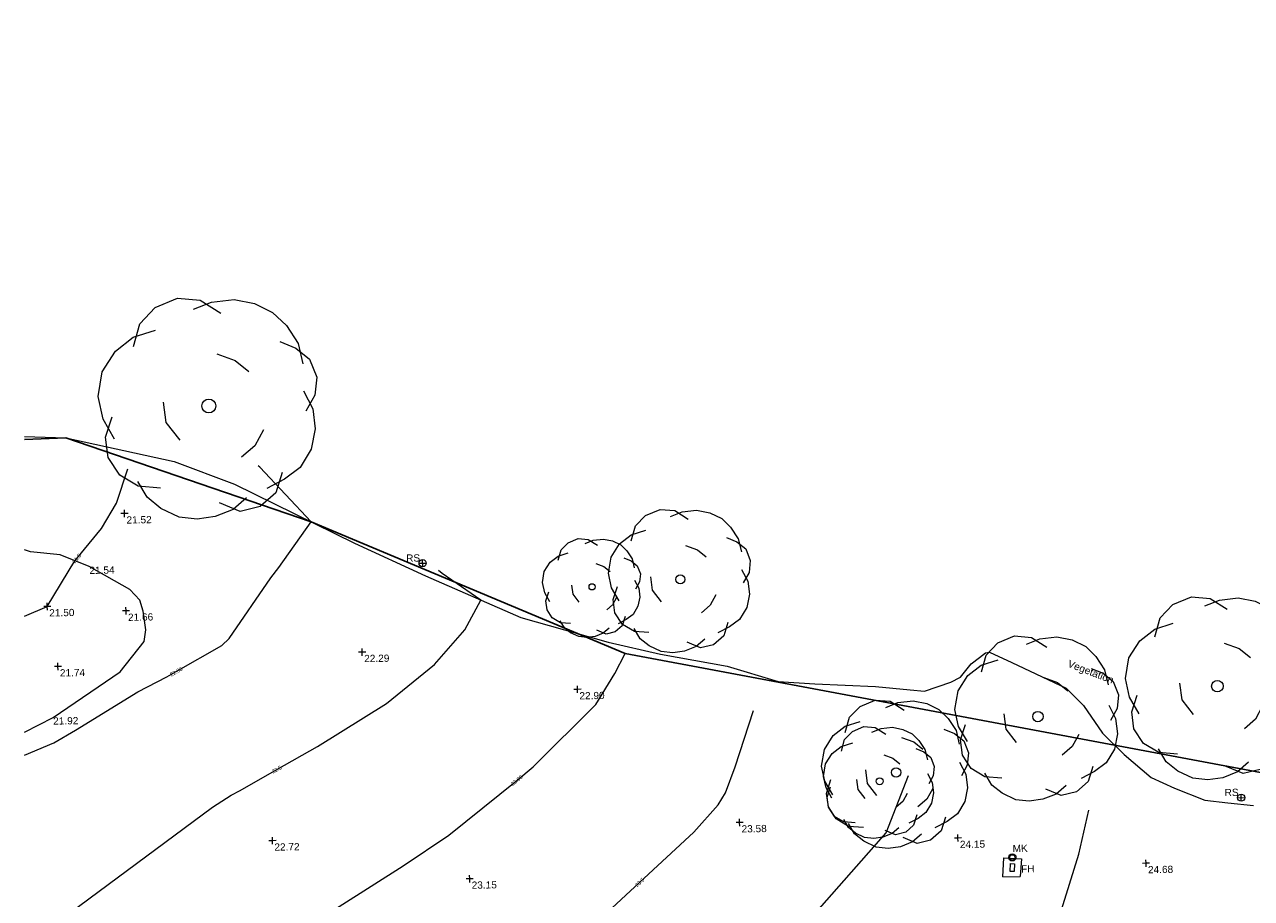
# Model space of a CAD drawing. Header units: millimetres. Extents: x -290717 to 520720, y -88450 to 287762.
# Tile 169 of 197: x -284627 to -220841, y 191141 to 236583. Entities that reach past the tile are written whole.
import ezdxf

# ---------------------------------------------------------------- set-up
doc = ezdxf.new("R2010")
doc.units = ezdxf.units.MM
doc.linetypes.add('IMPORT-UG_ELEC_STREET LIGHTING_QLB2 _2_', pattern=[2700, 1500, -300, 0, -250, 150, -300, 0, -200])
for name, color, linetype, lineweight, true_color in [('00_TOPO_CONCRETE', 9, 'Continuous', 9, 0x808080), ('00_TOPO_FURN_MARKER_POST', 7, 'Continuous', 9, 0x666666), ('00_TOPO_FURN_SIGN', 7, 'Continuous', 9, 0x666666), ('00_TOPO_LEVEL_SPOT', 7, 'Continuous', 9, 0x666666), ('00_TOPO_TREE', 7, 'Continuous', 9, 0x666666), ('00_TOPO_VEGETATION', 7, 'Continuous', 9, 0x52a552), ('00_UAV_FIREHYDRANT', 5, 'Continuous', 9, 0x0000ff), ('00_UAV_FURN_SIGN', 6, 'Continuous', 9, 0xff00ff), ('01_DTM_CONTOUR_MJR', 7, 'Continuous', 9, 0x7f3f00), ('01_DTM_CONTOUR_MJR_LABELS', 7, 'Continuous', 9, 0x7f3f00), ('01_DTM_CONTOUR_MNR', 7, 'Continuous', 9, 0xa5a552), ('01_DTM_CONTOUR_MNR_LABELS', 7, 'Continuous', 9, 0xa5a552), ('12333-PUM-2D-U-0001-C01 - Rev2_REVIT IMPORT_dwg', 7, 'Continuous', 9, 0x767676), ('PUM-SURVEY BOUNDARY_EXTENT', 190, 'Continuous', 25, 0x7f00ff)]:
    doc.layers.add(name, color=color, linetype=linetype, lineweight=lineweight, true_color=true_color)
doc.layers.add('00_TOPO_SURFACE', color=7, linetype='Continuous', lineweight=9)
doc.styles.add('Swis721 Lt BT_1', font='swissl.ttf', dxfattribs={"height": 200})
doc.styles.add('Swis721 Lt BT_2', font='swissl.ttf', dxfattribs={"height": 375})

# ---------------------------------------------------------------- blocks, each defined once
blk = doc.blocks.new('12333-PUM-2D-U-0001-C01 - Rev2_REVIT IMPORT_dwg_CONIFEROUS_TREE-2077154-Site Location Plan Existing')
at = {"layer": '00_TOPO_TREE', "color": 254, "true_color": 0xcccccc, "flags": 128}
for points in [[(533670653, 725762407), (533670917, 725763285), (533671531, 725763900), (533672410, 725764251), (533673288, 725764163), (533674079, 725763636)], [(533673025, 725763812), (533673727, 725764076), (533674606, 725764163), (533675396, 725763988), (533676099, 725763636), (533676626, 725763109), (533677065, 725762407), (533677241, 725761616)], [(533669862, 725758805), (533669423, 725759596), (533669248, 725760474), (533669423, 725761440), (533669950, 725762231), (533670653, 725762758), (533671531, 725763022)], [(533676363, 725762494), (533676978, 725762231), (533677505, 725761792), (533677768, 725761089), (533677680, 725760386), (533677329, 725759771)], [(533673903, 725762055), (533674606, 725761792), (533675133, 725761353)], [(533677241, 725760562), (533677592, 725759859), (533677680, 725759069), (533677505, 725758278), (533677065, 725757575), (533676450, 725757136), (533675748, 725756785)], [(533672410, 725758717), (533671883, 725759420), (533671795, 725760211)], [(533671619, 725756873), (533670741, 725756961), (533670038, 725757400), (533669599, 725758102), (533669511, 725758893), (533669775, 725759684)], [(533675660, 725759069), (533675309, 725758454), (533674782, 725758015)], [(533676363, 725757400), (533676099, 725756609), (533675484, 725756082), (533674694, 725755906), (533673903, 725756258)], [(533674957, 725756434), (533674430, 725755994), (533673727, 725755731), (533673025, 725755643), (533672322, 725755731), (533671619, 725756082), (533671092, 725756521), (533670741, 725757136)]]:
    blk.add_lwpolyline(points, dxfattribs=at)
at = {"layer": '00_TOPO_TREE', "color": 254, "true_color": 0xcccccc}
blk.add_circle((533673552, 725760035), 271, dxfattribs=at)
blk = doc.blocks.new('12333-PUM-2D-U-0001-C01 - Rev2_REVIT IMPORT_dwg_CONIFEROUS_TREE-2077155-Site Location Plan Existing')
at = {"layer": '00_TOPO_TREE', "color": 254, "true_color": 0xcccccc, "flags": 128}
for points in [[(533663527, 725759391), (533663764, 725760179), (533664316, 725760731), (533665104, 725761047), (533665893, 725760968), (533666602, 725760495)], [(533665656, 725760653), (533666287, 725760889), (533667076, 725760968), (533667785, 725760810), (533668416, 725760495), (533668889, 725760022), (533669284, 725759391), (533669441, 725758681)], [(533662817, 725756158), (533662423, 725756867), (533662265, 725757656), (533662423, 725758523), (533662896, 725759233), (533663527, 725759706), (533664316, 725759943)], [(533668653, 725759470), (533669205, 725759233), (533669678, 725758839), (533669915, 725758208), (533669836, 725757577), (533669520, 725757025)], [(533666445, 725759075), (533667076, 725758839), (533667549, 725758445)], [(533665104, 725756079), (533664631, 725756710), (533664552, 725757419)], [(533669441, 725757735), (533669757, 725757104), (533669836, 725756394), (533669678, 725755684), (533669284, 725755054), (533668732, 725754659), (533668101, 725754344)], [(533664394, 725754423), (533663606, 725754502), (533662975, 725754896), (533662581, 725755527), (533662502, 725756236), (533662738, 725756946)], [(533668022, 725756394), (533667707, 725755842), (533667233, 725755448)], [(533668653, 725754896), (533668416, 725754186), (533667864, 725753713), (533667155, 725753555), (533666445, 725753871)], [(533667391, 725754028), (533666918, 725753634), (533666287, 725753398), (533665656, 725753319), (533665025, 725753398), (533664394, 725753713), (533663921, 725754107), (533663606, 725754659)]]:
    blk.add_lwpolyline(points, dxfattribs=at)
at = {"layer": '00_TOPO_TREE', "color": 254, "true_color": 0xcccccc}
blk.add_circle((533666129, 725757262), 243, dxfattribs=at)
blk = doc.blocks.new('12333-PUM-2D-U-0001-C01 - Rev2_REVIT IMPORT_dwg_CONIFEROUS_TREE-2077156-Site Location Plan Existing')
at = {"layer": '00_TOPO_TREE', "color": 254, "true_color": 0xcccccc, "flags": 128}
for points in [[(533663305, 725758424), (533663484, 725759019), (533663900, 725759435), (533664495, 725759673), (533665090, 725759614), (533665625, 725759257)], [(533664911, 725759376), (533665387, 725759554), (533665982, 725759614), (533666517, 725759495), (533666993, 725759257), (533667350, 725758900), (533667647, 725758424), (533667766, 725757889)], [(533662770, 725755986), (533662473, 725756521), (533662354, 725757116), (533662473, 725757770), (533662830, 725758305), (533663305, 725758662), (533663900, 725758841)], [(533665506, 725758187), (533665982, 725758008), (533666339, 725757711)], [(533667171, 725758484), (533667588, 725758305), (533667944, 725758008), (533668123, 725757532), (533668063, 725757057), (533667825, 725756640)], [(533664495, 725755927), (533664138, 725756402), (533664079, 725756938)], [(533667766, 725757175), (533668004, 725756700), (533668063, 725756164), (533667944, 725755629), (533667647, 725755153), (533667231, 725754856), (533666755, 725754618)], [(533663960, 725754678), (533663365, 725754737), (533662889, 725755034), (533662592, 725755510), (533662532, 725756045), (533662711, 725756581)], [(533666695, 725756164), (533666458, 725755748), (533666101, 725755451)], [(533666220, 725754380), (533665863, 725754083), (533665387, 725753904), (533664911, 725753845), (533664435, 725753904), (533663960, 725754142), (533663603, 725754440), (533663365, 725754856)], [(533667171, 725755034), (533666993, 725754499), (533666576, 725754142), (533666041, 725754023), (533665506, 725754261)]]:
    blk.add_lwpolyline(points, dxfattribs=at)
at = {"layer": '00_TOPO_TREE', "color": 254, "true_color": 0xcccccc}
blk.add_circle((533665268, 725756819), 183, dxfattribs=at)
blk = doc.blocks.new('12333-PUM-2D-U-0001-C01 - Rev2_REVIT IMPORT_dwg_CONIFEROUS_TREE-2077157-Site Location Plan Existing')
at = {"layer": '00_TOPO_TREE', "color": 254, "true_color": 0xcccccc, "flags": 128}
for points in [[(533679701, 725764082), (533679992, 725765055), (533680673, 725765736), (533681646, 725766125), (533682618, 725766028), (533683494, 725765444)], [(533682327, 725765639), (533683105, 725765930), (533684077, 725766028), (533684953, 725765833), (533685731, 725765444), (533686314, 725764861), (533686801, 725764082), (533686995, 725763207)], [(533678825, 725760095), (533678339, 725760970), (533678145, 725761943), (533678339, 725763013), (533678923, 725763888), (533679701, 725764471), (533680673, 725764763)], [(533683299, 725763693), (533684077, 725763402), (533684661, 725762915)], [(533686023, 725764180), (533686703, 725763888), (533687287, 725763402), (533687579, 725762624), (533687481, 725761845), (533687092, 725761165)], [(533686995, 725762040), (533687384, 725761262), (533687481, 725760387), (533687287, 725759511), (533686801, 725758733), (533686120, 725758247), (533685342, 725757858)], [(533681646, 725759998), (533681062, 725760776), (533680965, 725761651)], [(533680771, 725757955), (533679798, 725758052), (533679020, 725758539), (533678534, 725759317), (533678436, 725760192), (533678728, 725761067)], [(533685244, 725760387), (533684855, 725759706), (533684272, 725759220)], [(533684466, 725757469), (533683883, 725756983), (533683105, 725756691), (533682327, 725756594), (533681549, 725756691), (533680771, 725757080), (533680187, 725757566), (533679798, 725758247)], [(533686023, 725758539), (533685731, 725757663), (533685050, 725757080), (533684175, 725756885), (533683299, 725757274)]]:
    blk.add_lwpolyline(points, dxfattribs=at)
at = {"layer": '00_TOPO_TREE', "color": 254, "true_color": 0xcccccc}
blk.add_circle((533682910, 725761456), 300, dxfattribs=at)
blk = doc.blocks.new('12333-PUM-2D-U-0001-C01 - Rev2_REVIT IMPORT_dwg_CONIFEROUS_TREE-2077158-Site Location Plan Existing')
at = {"layer": '00_TOPO_TREE', "color": 254, "true_color": 0xcccccc, "flags": 128}
for points in [[(533648763, 725768605), (533648921, 725769131), (533649289, 725769499), (533649814, 725769710), (533650340, 725769657), (533650813, 725769341)], [(533650182, 725769447), (533650603, 725769604), (533651129, 725769657), (533651602, 725769552), (533652023, 725769341), (533652338, 725769026), (533652601, 725768605), (533652706, 725768132)], [(533648290, 725766449), (533648027, 725766923), (533647921, 725767449), (533648027, 725768027), (533648342, 725768500), (533648763, 725768816), (533649289, 725768973)], [(533650708, 725768395), (533651129, 725768237), (533651444, 725767974)], [(533652181, 725768658), (533652549, 725768500), (533652864, 725768237), (533653022, 725767817), (533652969, 725767396), (533652759, 725767028)], [(533652706, 725767501), (533652917, 725767080), (533652969, 725766607), (533652864, 725766134), (533652601, 725765713), (533652233, 725765450), (533651813, 725765240)], [(533649341, 725765293), (533648815, 725765345), (533648395, 725765608), (533648132, 725766029), (533648079, 725766502), (533648237, 725766975)], [(533649814, 725766397), (533649499, 725766818), (533649446, 725767291)], [(533651760, 725766607), (533651550, 725766239), (533651234, 725765976)], [(533652181, 725765608), (533652023, 725765135), (533651655, 725764819), (533651182, 725764714), (533650708, 725764925)], [(533651339, 725765030), (533651024, 725764767), (533650603, 725764609), (533650182, 725764556), (533649762, 725764609), (533649341, 725764819), (533649026, 725765082), (533648815, 725765450)]]:
    blk.add_lwpolyline(points, dxfattribs=at)
at = {"layer": '00_TOPO_TREE', "color": 254, "true_color": 0xcccccc}
blk.add_circle((533650498, 725767186), 162, dxfattribs=at)
blk = doc.blocks.new('12333-PUM-2D-U-0001-C01 - Rev2_REVIT IMPORT_dwg_CONIFEROUS_TREE-2077159-Site Location Plan Existing')
at = {"layer": '00_TOPO_TREE', "color": 254, "true_color": 0xcccccc, "flags": 128}
for points in [[(533652575, 725769550), (533652804, 725770311), (533653337, 725770844), (533654098, 725771149), (533654860, 725771073), (533655545, 725770616)], [(533654631, 725770768), (533655241, 725770997), (533656002, 725771073), (533656687, 725770920), (533657296, 725770616), (533657753, 725770159), (533658134, 725769550), (533658286, 725768864)], [(533651890, 725766428), (533651509, 725767113), (533651357, 725767875), (533651509, 725768712), (533651966, 725769397), (533652575, 725769854), (533653337, 725770083)], [(533657525, 725769626), (533658058, 725769397), (533658515, 725769017), (533658743, 725768408), (533658667, 725767798), (533658362, 725767265)], [(533655393, 725769245), (533656002, 725769017), (533656459, 725768636)], [(533654098, 725766352), (533653641, 725766961), (533653565, 725767646)], [(533658286, 725767951), (533658591, 725767342), (533658667, 725766656), (533658515, 725765971), (533658134, 725765362), (533657601, 725764981), (533656992, 725764676)], [(533653413, 725764753), (533652652, 725764829), (533652042, 725765209), (533651662, 725765819), (533651586, 725766504), (533651814, 725767189)], [(533656916, 725766656), (533656611, 725766123), (533656154, 725765742)], [(533656307, 725764372), (533655850, 725763991), (533655241, 725763763), (533654631, 725763687), (533654022, 725763763), (533653413, 725764067), (533652956, 725764448), (533652652, 725764981)], [(533657525, 725765209), (533657296, 725764524), (533656763, 725764067), (533656078, 725763915), (533655393, 725764220)]]:
    blk.add_lwpolyline(points, dxfattribs=at)
at = {"layer": '00_TOPO_TREE', "color": 254, "true_color": 0xcccccc}
blk.add_circle((533655088, 725767494), 235, dxfattribs=at)
blk = doc.blocks.new('12333-PUM-2D-U-0001-C01 - Rev2_REVIT IMPORT_dwg_CONIFEROUS_TREE-2077176-Site Location Plan Existing')
at = {"layer": '00_TOPO_TREE', "color": 254, "true_color": 0xcccccc, "flags": 128}
for points in [[(533626869, 725780105), (533627221, 725781278), (533628042, 725782100), (533629215, 725782569), (533630388, 725782451), (533631444, 725781748)], [(533630036, 725781982), (533630975, 725782334), (533632148, 725782451), (533633204, 725782217), (533634142, 725781748), (533634846, 725781044), (533635432, 725780105), (533635667, 725779050)], [(533625813, 725775296), (533625227, 725776351), (533624992, 725777524), (533625227, 725778815), (533625930, 725779871), (533626869, 725780575), (533628042, 725780926)], [(533631209, 725779636), (533632148, 725779284), (533632852, 725778698)], [(533634494, 725780223), (533635315, 725779871), (533636019, 725779284), (533636371, 725778346), (533636254, 725777407), (533635784, 725776586)], [(533629215, 725775178), (533628511, 725776117), (533628394, 725777173)], [(533635667, 725777642), (533636136, 725776703), (533636254, 725775648), (533636019, 725774592), (533635432, 725773653), (533634611, 725773067), (533633673, 725772598)], [(533628159, 725772715), (533626986, 725772832), (533626048, 725773419), (533625461, 725774357), (533625344, 725775413), (533625696, 725776469)], [(533633556, 725775648), (533633086, 725774826), (533632382, 725774240)], [(533634494, 725773419), (533634142, 725772363), (533633321, 725771659), (533632265, 725771424), (533631209, 725771894)], [(533632617, 725772128), (533631913, 725771542), (533630975, 725771190), (533630036, 725771072), (533629098, 725771190), (533628159, 725771659), (533627455, 725772246), (533626986, 725773067)]]:
    blk.add_lwpolyline(points, dxfattribs=at)
at = {"layer": '00_TOPO_TREE', "color": 254, "true_color": 0xcccccc}
blk.add_circle((533630740, 725776938), 362, dxfattribs=at)
blk = doc.blocks.new('12333-PUM-2D-U-0001-C01 - Rev2_REVIT IMPORT_dwg_MSL_MarkerPost_SYM-2077183-Site Location Plan Existing')
at = {"layer": '00_TOPO_FURN_MARKER_POST', "color": 254, "true_color": 0xcccccc}
for radius in [500, 375]:
    blk.add_circle((0, 0), radius, dxfattribs=at)
blk = doc.blocks.new('12333-PUM-2D-U-0001-C01 - Rev2_REVIT IMPORT_dwg_MSL_RoadSign_SYM-2077193-Site Location Plan Existing')
at = {"layer": '00_TOPO_FURN_SIGN', "color": 254, "true_color": 0xcccccc}
for p, q in [((-500, 0), (500, 0)), ((0, -500), (0, 500))]:
    blk.add_line(p, q, dxfattribs=at)
blk.add_circle((0, 0), 500, dxfattribs=at)
blk = doc.blocks.new('12333-PUM-2D-U-0001-C01 - Rev2_REVIT IMPORT_dwg_MM-2077200-Site Location Plan Existing')
at = {"layer": '00_TOPO_LEVEL_SPOT', "color": 254, "true_color": 0xcccccc, "flags": 128}
for points in [[(0, -500), (0, 0), (-500, 0)], [(500, 0), (0, 0), (0, 500)]]:
    blk.add_lwpolyline(points, dxfattribs=at)
blk = doc.blocks.new('12333-PUM-2D-U-0001-C01 - Rev2_REVIT IMPORT_dwg_MSL_RoadSign_SYM-2077242-Site Location Plan Existing')
at = {"layer": '00_TOPO_FURN_SIGN', "color": 254, "true_color": 0xcccccc}
for p, q in [((-500, 0), (500, 0)), ((0, -500), (0, 500))]:
    blk.add_line(p, q, dxfattribs=at)
blk.add_circle((0, 0), 500, dxfattribs=at)
blk = doc.blocks.new('12333-PUM-2D-U-0001-C01 - Rev2_REVIT IMPORT_dwg_MGS62954_T2_Galway_ITM_3d_Rev1-2077680-Site Location Plan Existing')
at = {"layer": '00_TOPO_CONCRETE', "color": 254, "true_color": 0xcccccc}
for p, q in [((533671577, 725751736), (533671653, 725752727)), ((533671653, 725752727), (533672567, 725752651)), ((533672567, 725752651), (533672491, 725751736)), ((533671577, 725751736), (533672491, 725751736))]:
    blk.add_line(p, q, dxfattribs=at)
at = {"layer": '00_TOPO_SURFACE', "color": 254, "true_color": 0xcccccc, "flags": 128}
blk.add_lwpolyline([(533620863, 725760138), (533622360, 725760890), (533625882, 725763201), (533627172, 725764743), (533627264, 725765359), (533627138, 725766338), (533626968, 725766899), (533626469, 725767463), (533624381, 725768692), (533622874, 725769328), (533621332, 725769525), (533621029, 725769631)], dxfattribs=at)
at = {"layer": '00_TOPO_VEGETATION', "color": 254, "true_color": 0xcccccc, "flags": 128}
for points in [[(533621132, 725775526), (533623281, 725775416), (533628881, 725774075), (533632008, 725772847), (533638189, 725769680), (533641851, 725767917), (533646761, 725765664), (533651281, 725764297)], [(533651281, 725764297), (533653997, 725763628), (533657438, 725762937), (533660081, 725762098), (533661985, 725761938), (533665138, 725761750), (533666935, 725761545), (533667680, 725761466), (533669055, 725761913), (533669563, 725762158), (533670123, 725762837), (533670567, 725763166), (533670880, 725763393), (533671092, 725763425), (533672247, 725762864), (533675054, 725761485), (533675932, 725760580), (533676894, 725759118), (533677999, 725757991), (533679385, 725756774), (533680588, 725756186), (533682148, 725755540), (533683349, 725755386), (533684685, 725755218)]]:
    blk.add_lwpolyline(points, dxfattribs=at)
at = {"layer": '00_UAV_FIREHYDRANT', "color": 254, "true_color": 0xcccccc, "flags": 128}
blk.add_lwpolyline([(533672208, 725752403), (533672182, 725752000), (533671965, 725752014), (533671991, 725752417)], close=True, dxfattribs=at)
at = {"layer": '01_DTM_CONTOUR_MJR', "color": 254, "true_color": 0xcccccc, "flags": 128}
blk.add_lwpolyline([(533620670, 725749089), (533621431, 725749622), (533622556, 725750355), (533630574, 725756081), (533631555, 725756685), (533632012, 725756925), (533633938, 725757978), (533636072, 725759144), (533639710, 725761305), (533642239, 725763284), (533643837, 725765073), (533644710, 725766600), (533642723, 725768015), (533642525, 725768178)], dxfattribs=at)
at = {"layer": '01_DTM_CONTOUR_MNR', "color": 254, "true_color": 0xcccccc, "flags": 128}
for points in [[(533620842, 725758949), (533622385, 725759573), (533623518, 725760212), (533626796, 725762148), (533628318, 725762887), (533628802, 725763155), (533631192, 725764477), (533631577, 725764837), (533633812, 725767950), (533634233, 725768484), (533635960, 725770820), (533633340, 725773713), (533633252, 725773787)], [(533620968, 725766180), (533622160, 725766660), (533623630, 725769010), (533623733, 725769131), (533625049, 725770673), (533625845, 725771977), (533626466, 725773743)], [(533635373, 725749772), (533640423, 725752849), (533642832, 725754413), (533646401, 725757194), (533647277, 725757877), (533650583, 725761067), (533651592, 725762658), (533652149, 725763687)], [(533650517, 725749815), (533652700, 725751777), (533655558, 725754345), (533656847, 725755738), (533657250, 725756364), (533657769, 725757694), (533658772, 725760618)], [(533660848, 725748966), (533665560, 725754129), (533666768, 725757083)], [(533674179, 725748690), (533675559, 725752842), (533676106, 725755118)]]:
    blk.add_lwpolyline(points, dxfattribs=at)
for name in ['12333-PUM-2D-U-0001-C01 - Rev2_REVIT IMPORT_dwg_CONIFEROUS_TREE-2077176-Site Location Plan Existing', '12333-PUM-2D-U-0001-C01 - Rev2_REVIT IMPORT_dwg_CONIFEROUS_TREE-2077159-Site Location Plan Existing', '12333-PUM-2D-U-0001-C01 - Rev2_REVIT IMPORT_dwg_CONIFEROUS_TREE-2077158-Site Location Plan Existing', '12333-PUM-2D-U-0001-C01 - Rev2_REVIT IMPORT_dwg_CONIFEROUS_TREE-2077157-Site Location Plan Existing', '12333-PUM-2D-U-0001-C01 - Rev2_REVIT IMPORT_dwg_CONIFEROUS_TREE-2077154-Site Location Plan Existing', '12333-PUM-2D-U-0001-C01 - Rev2_REVIT IMPORT_dwg_CONIFEROUS_TREE-2077155-Site Location Plan Existing', '12333-PUM-2D-U-0001-C01 - Rev2_REVIT IMPORT_dwg_CONIFEROUS_TREE-2077156-Site Location Plan Existing']:
    blk.add_blockref(name, (0, 0))
at = {"xscale": 0.375, "yscale": 0.375, "zscale": 0.375}
for name, p in [('12333-PUM-2D-U-0001-C01 - Rev2_REVIT IMPORT_dwg_MM-2077200-Site Location Plan Existing', (533626260, 725771420)), ('12333-PUM-2D-U-0001-C01 - Rev2_REVIT IMPORT_dwg_MSL_RoadSign_SYM-2077193-Site Location Plan Existing', (533641709, 725768570)), ('12333-PUM-2D-U-0001-C01 - Rev2_REVIT IMPORT_dwg_MM-2077200-Site Location Plan Existing', (533622160, 725766660)), ('12333-PUM-2D-U-0001-C01 - Rev2_REVIT IMPORT_dwg_MM-2077200-Site Location Plan Existing', (533626250, 725766360)), ('12333-PUM-2D-U-0001-C01 - Rev2_REVIT IMPORT_dwg_MM-2077200-Site Location Plan Existing', (533622660, 725763530)), ('12333-PUM-2D-U-0001-C01 - Rev2_REVIT IMPORT_dwg_MM-2077200-Site Location Plan Existing', (533638490, 725764000)), ('12333-PUM-2D-U-0001-C01 - Rev2_REVIT IMPORT_dwg_MM-2077200-Site Location Plan Existing', (533649643, 725761869)), ('12333-PUM-2D-U-0001-C01 - Rev2_REVIT IMPORT_dwg_MSL_RoadSign_SYM-2077242-Site Location Plan Existing', (533684043, 725755637)), ('12333-PUM-2D-U-0001-C01 - Rev2_REVIT IMPORT_dwg_MM-2077200-Site Location Plan Existing', (533657951, 725754801)), ('12333-PUM-2D-U-0001-C01 - Rev2_REVIT IMPORT_dwg_MM-2077200-Site Location Plan Existing', (533633650, 725754280)), ('12333-PUM-2D-U-0001-C01 - Rev2_REVIT IMPORT_dwg_MM-2077200-Site Location Plan Existing', (533669286, 725753797)), ('12333-PUM-2D-U-0001-C01 - Rev2_REVIT IMPORT_dwg_MSL_MarkerPost_SYM-2077183-Site Location Plan Existing', (533672098, 725752740)), ('12333-PUM-2D-U-0001-C01 - Rev2_REVIT IMPORT_dwg_MM-2077200-Site Location Plan Existing', (533643870, 725752120)), ('12333-PUM-2D-U-0001-C01 - Rev2_REVIT IMPORT_dwg_MM-2077200-Site Location Plan Existing', (533679040, 725752312))]:
    blk.add_blockref(name, p, dxfattribs=at)
at = {"layer": '00_TOPO_FURN_MARKER_POST', "insert": (533672117, 725753389), "char_height": 375, "width": 907.04, "attachment_point": 1, "line_spacing_factor": 1.005062, "style": 'Swis721 Lt BT_2'}
blk.add_mtext('MK', dxfattribs=at)
at = {"layer": '00_TOPO_FURN_SIGN', "insert": (533640856, 725769037), "char_height": 375, "width": 783.57, "attachment_point": 1, "line_spacing_factor": 1.005062, "style": 'Swis721 Lt BT_2'}
blk.add_mtext('RS', dxfattribs=at)
at = {"layer": '00_TOPO_LEVEL_SPOT', "char_height": 375, "width": 1495.9, "attachment_point": 1, "line_spacing_factor": 1.005062, "style": 'Swis721 Lt BT_2'}
for s, insert in [('21.52', (533626355, 725771273)), ('21.50', (533622255, 725766513)), ('21.66', (533626345, 725766213)), ('22.29', (533638585, 725763853)), ('21.74', (533622755, 725763383)), ('22.90', (533649738, 725761721)), ('22.72', (533633745, 725754133)), ('23.58', (533658046, 725754654)), ('24.15', (533669381, 725753649)), ('23.15', (533643965, 725751973)), ('24.68', (533679135, 725752165))]:
    blk.add_mtext(s, dxfattribs=dict(at, insert=insert))
at = {"layer": '00_TOPO_SURFACE', "color": 251, "true_color": 0x666666, "char_height": 375, "width": 1495.9, "attachment_point": 1, "line_spacing_factor": 1.005062, "style": 'Swis721 Lt BT_2'}
for s, insert in [('21.54', (533624381, 725768687)), ('21.92', (533622360, 725760886))]:
    blk.add_mtext(s, dxfattribs=dict(at, insert=insert))
at = {"layer": '00_TOPO_VEGETATION', "color": 251, "true_color": 0x666666, "insert": (533675252, 725762965), "char_height": 375, "width": 2877.83, "attachment_point": 1, "rotation": 337.91082, "line_spacing_factor": 1.005062, "style": 'Swis721 Lt BT_2'}
blk.add_mtext('Vegetation', dxfattribs=at)
at = {"layer": '00_UAV_FIREHYDRANT', "color": 251, "true_color": 0x666666, "insert": (533672542, 725752316), "char_height": 375, "width": 797.81, "attachment_point": 1, "line_spacing_factor": 1.005062, "style": 'Swis721 Lt BT_2'}
blk.add_mtext('FH', dxfattribs=at)
at = {"layer": '00_UAV_FURN_SIGN', "color": 251, "true_color": 0x666666, "insert": (533683189, 725756105), "char_height": 375, "width": 783.57, "attachment_point": 1, "line_spacing_factor": 1.005062, "style": 'Swis721 Lt BT_2'}
blk.add_mtext('RS', dxfattribs=at)
at = {"layer": '01_DTM_CONTOUR_MJR_LABELS', "color": 251, "true_color": 0x666666, "insert": (533633890, 725758065), "char_height": 200, "width": 620.51, "attachment_point": 2, "rotation": 28.66399, "line_spacing_factor": 1.005062, "style": 'Swis721 Lt BT_1'}
blk.add_mtext('22.5', dxfattribs=at)
at = {"layer": '01_DTM_CONTOUR_MNR_LABELS', "color": 251, "true_color": 0x666666, "char_height": 200, "attachment_point": 2, "line_spacing_factor": 1.005062, "style": 'Swis721 Lt BT_1'}
for s, insert, width, rotation in [('21.5', (533623658, 725769196), 620.51, 49.53481), ('22.00', (533628754, 725763242), 797.8, 28.94779), ('23.00', (533646339, 725757272), 797.8, 37.92557), ('23.5', (533652634, 725751851), 620.51, 41.94116)]:
    blk.add_mtext(s, dxfattribs=dict(at, insert=insert, width=width, rotation=rotation))
blk = doc.blocks.new('12333-PUM-2D-U-0001-C01 - Rev2_REVIT IMPORT_dwg-1620468-Site Location Plan Existing')
at = {"layer": 'PUM-SURVEY BOUNDARY_EXTENT', "color": 201, "true_color": 0xd4aaff, "flags": 128}
blk.add_lwpolyline([(398947, 219226), (361065, 201697), (253020, 166563), (238979, 183340), (207851, 192933), (181882, 199208), (127766, 208632), (83230, 209506), (17732, 209070), (19322, 195161), (47320, 195520), (51595, 181823), (51019, 144085), (50538, 139735), (11069, 147832), (-5120, 154966), (-17799, 159562), (-19951, 159515)], dxfattribs=at)
blk.add_blockref('12333-PUM-2D-U-0001-C01 - Rev2_REVIT IMPORT_dwg_MGS62954_T2_Galway_ITM_3d_Rev1-2077680-Site Location Plan Existing', (-533641080, -725615854))

msp = doc.modelspace()

# ---------------------------------------------------------------- block references
at = {"layer": '12333-PUM-2D-U-0001-C01 - Rev2_REVIT IMPORT_dwg', "color": 254, "linetype": 'IMPORT-UG_ELEC_STREET LIGHTING_QLB2 _2_', "true_color": 0xffd4d4, "rotation": 0.9999999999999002}
msp.add_blockref('12333-PUM-2D-U-0001-C01 - Rev2_REVIT IMPORT_dwg-1620468-Site Location Plan Existing', (-261895, 55870), dxfattribs=at)

doc.saveas('drawing.dxf')
